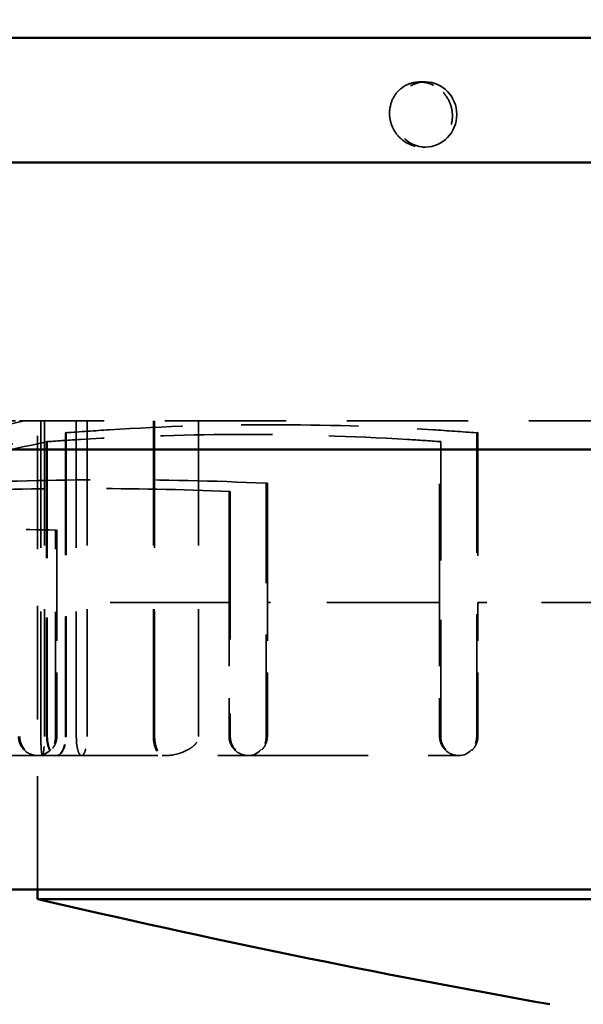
# Model space of a CAD drawing. Header units: millimetres. Extents: x -34725 to 178350, y -13707 to 126150.
# Tile 135 of 256: x 45083 to 45142, y 8165 to 8268. Entities that reach past the tile are written whole.
import ezdxf

# ---------------------------------------------------------------- set-up
doc = ezdxf.new("R2010")
doc.units = ezdxf.units.MM
doc.linetypes.add('DASHED', pattern=[0.75, 0.5, -0.25])
doc.layers.get('Defpoints').update_dxf_attribs({"linetype": 'CONTINUOUS'})
for name, color, linetype, lineweight in [('AM_0', 7, 'CONTINUOUS', 50), ('AM_5', 3, 'CONTINUOUS', 25), ('P-AM_0', 7, 'CONTINUOUS', 50), ('Sichtbar (ISO)', 7, 'CONTINUOUS', 50), ('Verdeckt (ISO)', 7, 'DASHED', 35)]:
    doc.layers.add(name, color=color, linetype=linetype, lineweight=lineweight)
doc.styles.get("Standard").update_dxf_attribs({"font": 'isocp.shx'})
doc.dimstyles.new('AM_ISO', dxfattribs={"dimtxt": 3.5, "dimasz": 2.5, "dimexe": 2, "dimexo": 1, "dimgap": 0.6, "dimtad": 1, "dimdsep": 46, "dimtxsty": 'Standard', "dimcen": 0, "dimclrd": 256, "dimclre": 256, "dimclrt": 2, "dimadec": 0, "dimazin": 2, "dimtp": 0.1, "dimtm": 0.1, "dimtfac": 0.71, "dimtmove": 0, "dimatfit": 3, "dimfxl": 1, "dimtfill": 1, "dimtfillclr": 256, "dimlwd": -1, "dimlwe": -1, "dimarcsym": 0})

# ---------------------------------------------------------------- blocks, each defined once
blk = doc.blocks.new('*D66')
at = {"layer": 'AM_5', "transparency": 16777216}
for p, q in [((42676.9, 5358.19), (42676.9, 9633.73)), ((49596.9, 4508.19), (49596.9, 9633.73)), ((43051.9, 9333.73), (49221.9, 9333.73))]:
    blk.add_line(p, q, dxfattribs=at)
for points in [[(43051.9, 9396.23), (43051.9, 9271.23), (42676.9, 9333.73)], [(49221.9, 9396.23), (49221.9, 9271.23), (49596.9, 9333.73)]]:
    blk.add_solid(points, dxfattribs=at)
at = {"layer": 'Defpoints', "color": 0, "transparency": 16777216}
for p in [(49596.9, 9333.73), (42676.9, 5208.19), (49596.9, 4358.19)]:
    blk.add_point(p, dxfattribs=at)
at = {"layer": 'AM_5', "color": 2, "transparency": 16777216, "insert": (47122.13, 9817.38), "char_height": 525, "attachment_point": 5, "bg_fill": 3, "box_fill_scale": 1.1, "bg_fill_color": 256, "bg_fill_true_color": 13158600, "bg_fill_transparency": 0}
blk.add_mtext('6920', dxfattribs=at)
blk = doc.blocks.new('A$C5cacc3fa')
at = {"layer": 'Sichtbar (ISO)'}
for p, q in [((-1547.33, -2628.79), (-1547.33, -2108.79)), ((-1501.33, -2342.52), (-1501.33, -2172.5)), ((-1458.33, -2340.76), (-1458.33, -2176.34)), ((-1471.33, -2340.2), (-1471.33, -2178.22)), ((-1548.33, -2489.79), (-1548.33, -2247.79)), ((-1548.33, -2247.79), (-1547.33, -2247.79))]:
    blk.add_line(p, q, dxfattribs=at)
blk.add_arc((-575.66, -2475.66), 999, 166.81499, 169.94796, dxfattribs=at)
at = {"layer": 'Verdeckt (ISO)', "ltscale": 23.205763}
blk.add_line((-1533.33, -2227.44), (-1533.33, -2247.79), dxfattribs=at)
at = {"layer": 'Verdeckt (ISO)', "ltscale": 1.699572}
blk.add_line((-1498.33, -2244.63), (-1498.33, -2246.41), dxfattribs=at)
at = {"layer": 'Verdeckt (ISO)', "ltscale": 25.363047}
blk.add_line((-1498.33, -2311.79), (-1498.33, -2246.41), dxfattribs=at)
at = {"layer": 'Verdeckt (ISO)', "ltscale": 23.705854}
blk.add_line((-1547.33, -2247.79), (-1498.33, -2247.79), dxfattribs=at)
at = {"layer": 'Verdeckt (ISO)', "ltscale": 25.08684}
for p, q in [((-1533.33, -2247.79), (-1533.33, -2269.79)), ((-1533.33, -2269.79), (-1533.33, -2291.79))]:
    blk.add_line(p, q, dxfattribs=at)
at = {"layer": 'Verdeckt (ISO)', "ltscale": 26.608612}
for p, q in [((-1498.33, -2248.12), (-1531.33, -2248.12)), ((-1531.33, -2248.49), (-1498.33, -2248.49)), ((-1498.33, -2251.83), (-1531.33, -2251.83)), ((-1531.33, -2252.96), (-1498.33, -2252.96)), ((-1531.33, -2259.89), (-1498.33, -2259.89)), ((-1531.33, -2259.95), (-1498.33, -2259.95)), ((-1498.33, -2260.01), (-1531.33, -2260.01)), ((-1531.33, -2264.6), (-1498.33, -2264.6))]:
    blk.add_line(p, q, dxfattribs=at)
at = {"layer": 'Verdeckt (ISO)', "ltscale": 24.817051}
blk.add_line((-1531.33, -2248.73), (-1500.55, -2248.73), dxfattribs=at)
at = {"layer": 'Verdeckt (ISO)', "ltscale": 24.841232}
for p, q in [((-1531.33, -2248.8), (-1500.52, -2248.8)), ((-1500.52, -2289.91), (-1531.33, -2289.91))]:
    blk.add_line(p, q, dxfattribs=at)
at = {"layer": 'Verdeckt (ISO)', "ltscale": 0.134488}
for p, q in [((-1500.52, -2248.8), (-1500.55, -2248.73)), ((-1500.55, -2289.79), (-1500.52, -2289.91))]:
    blk.add_line(p, q, dxfattribs=at)
at = {"layer": 'Verdeckt (ISO)', "ltscale": 26.072294}
blk.add_line((-1531.33, -2249.67), (-1509.77, -2249.67), dxfattribs=at)
at = {"layer": 'Verdeckt (ISO)', "ltscale": 13.332776}
for p, q in [((-1531.33, -2249.79), (-1517.33, -2249.79)), ((-1517.33, -2267.79), (-1531.33, -2267.79)), ((-1531.33, -2271.79), (-1517.33, -2271.79)), ((-1517.33, -2289.79), (-1531.33, -2289.79)), ((-1531.33, -2293.79), (-1517.33, -2293.79))]:
    blk.add_line(p, q, dxfattribs=at)
at = {"layer": 'Verdeckt (ISO)', "ltscale": 24.821342}
blk.add_line((-1517.33, -2267.79), (-1517.33, -2249.79), dxfattribs=at)
at = {"layer": 'Verdeckt (ISO)', "ltscale": 24.762812}
blk.add_line((-1509.75, -2249.79), (-1517.33, -2249.79), dxfattribs=at)
at = {"layer": 'Verdeckt (ISO)', "ltscale": 25.580938}
for p, q in [((-1499.6, -2250.7), (-1531.33, -2250.7)), ((-1531.33, -2293.67), (-1499.6, -2293.67))]:
    blk.add_line(p, q, dxfattribs=at)
at = {"layer": 'Verdeckt (ISO)', "ltscale": 25.605299}
blk.add_line((-1499.57, -2250.76), (-1531.33, -2250.76), dxfattribs=at)
at = {"layer": 'Verdeckt (ISO)', "ltscale": 30.960028}
blk.add_line((-1505.73, -2267.91), (-1531.33, -2267.91), dxfattribs=at)
at = {"layer": 'Verdeckt (ISO)', "ltscale": 24.466913}
blk.add_line((-1517.33, -2267.79), (-1505.76, -2267.79), dxfattribs=at)
at = {"layer": 'Verdeckt (ISO)', "ltscale": 21.337854}
blk.add_line((-1531.33, -2271.67), (-1504.87, -2271.67), dxfattribs=at)
at = {"layer": 'Verdeckt (ISO)', "ltscale": 23.58321}
blk.add_line((-1517.33, -2289.79), (-1517.33, -2271.79), dxfattribs=at)
at = {"layer": 'Verdeckt (ISO)', "ltscale": 25.879137}
blk.add_line((-1504.84, -2271.79), (-1517.33, -2271.79), dxfattribs=at)
at = {"layer": 'Verdeckt (ISO)', "ltscale": 2.182975}
blk.add_line((-1462.93, -2288.3), (-1462.93, -2287.7), dxfattribs=at)
at = {"layer": 'Verdeckt (ISO)', "ltscale": 1.186672}
blk.add_line((-1469.73, -2288.3), (-1469.73, -2287.97), dxfattribs=at)
at = {"layer": 'Verdeckt (ISO)', "ltscale": 24.773409}
blk.add_line((-1517.33, -2289.79), (-1500.55, -2289.79), dxfattribs=at)
at = {"layer": 'Verdeckt (ISO)', "ltscale": 22.739004}
blk.add_line((-1517.33, -2311.79), (-1517.33, -2293.79), dxfattribs=at)
at = {"layer": 'Verdeckt (ISO)', "ltscale": 25.743126}
blk.add_line((-1499.57, -2293.79), (-1517.33, -2293.79), dxfattribs=at)
at = {"layer": 'Verdeckt (ISO)', "ltscale": 3.07027}
for centre, major_axis, ratio, start_param, end_param in [((-1531.33, -2247.79), (-2, 0), 0.938412, 4.712399, 6.283185), ((-1531.33, -2247.79), (-2, 0), 0.938412, 0, 1.570786), ((-1531.33, -2249.75), (2, 0), 0.475801, 1.570806, 3.141593), ((-1531.33, -2249.75), (2, 0), 0.475801, 3.141593, 4.712379), ((-1531.33, -2260.9), (2, 0), 0.475801, 1.570806, 3.141593), ((-1531.33, -2269.79), (-2, 0), 0.938412, 4.712399, 6.283185), ((-1531.33, -2269.79), (-2, 0), 0.938412, 0, 1.570786), ((-1531.33, -2291.79), (-2, 0), 0.938412, 4.712399, 6.283185), ((-1531.33, -2291.79), (-2, 0), 0.938412, 0, 1.570786)]:
    blk.add_ellipse(centre, major_axis=major_axis, ratio=ratio, start_param=start_param, end_param=end_param, dxfattribs=at)
at = {"layer": 'Verdeckt (ISO)', "ltscale": 3.175662}
for centre, start_param, end_param in [((-1531.33, -2249.75), 1.570806, 3.141593), ((-1531.33, -2249.75), 3.141593, 4.712379), ((-1531.33, -2260.9), 1.570806, 3.141593)]:
    blk.add_ellipse(centre, major_axis=(2, 0), ratio=0.507028, start_param=start_param, end_param=end_param, dxfattribs=at)
at = {"layer": 'Verdeckt (ISO)', "ltscale": 0.114414}
blk.add_ellipse((-1531.33, -2260.9), major_axis=(2, 0), ratio=0.507028, start_param=3.141593, end_param=3.195221, dxfattribs=at)
at = {"layer": 'Verdeckt (ISO)', "ltscale": 25.837965}
blk.add_ellipse((-1466.33, -2288.3), major_axis=(3.4, 0), ratio=0.965926, dxfattribs=at)
at = {"layer": 'Verdeckt (ISO)', "ltscale": 26.120176}
blk.add_open_spline([(-1498.33, -2246.41), (-1498.52, -2245.59), (-1498.72, -2244.77), (-1502.06, -2230.47), (-1505.37, -2215.6), (-1511.4, -2185.76), (-1514.13, -2170.77), (-1516.69, -2155.13), (-1517.01, -2153.14), (-1517.33, -2151.13)], degree=3, knots=[11.779552, 11.779552, 11.779552, 11.779552, 12.031228, 12.031228, 16.184999, 16.184999, 20.33877, 20.33877, 20.940117, 20.940117, 20.940117, 20.940117], dxfattribs=at)
at = {"layer": 'Verdeckt (ISO)', "ltscale": 25.743126}
blk.add_open_spline([(-1517.33, -2156.66), (-1515.44, -2168.94), (-1513.2, -2182.17), (-1508.06, -2209.94), (-1505.13, -2224.47), (-1501.46, -2241.95), (-1500.53, -2246.32), (-1499.57, -2250.76)], degree=3, knots=[717.21542, 717.21542, 717.21542, 717.21542, 720.876533, 720.876533, 724.919536, 724.919536, 726.233636, 726.233636, 726.233636, 726.233636], dxfattribs=at)
at = {"layer": 'Verdeckt (ISO)', "ltscale": 24.773409}
blk.add_open_spline([(-1500.55, -2248.73), (-1501.42, -2244.57), (-1502.27, -2240.47), (-1505.79, -2223.32), (-1508.64, -2208.86), (-1513.49, -2182.04), (-1515.56, -2169.68), (-1517.33, -2158.11)], degree=3, knots=[11.404805, 11.404805, 11.404805, 11.404805, 12.637448, 12.637448, 16.656945, 16.656945, 20.073412, 20.073412, 20.073412, 20.073412], dxfattribs=at)
at = {"layer": 'Verdeckt (ISO)', "ltscale": 24.261957}
blk.add_open_spline([(-1509.77, -2228.39), (-1509.69, -2231.98), (-1509.65, -2235.53), (-1509.65, -2239.03), (-1509.65, -2242.53), (-1509.69, -2246.08), (-1509.77, -2249.67)], degree=3, knots=[729.827246, 729.827246, 729.827246, 729.827246, 731.311921, 731.311921, 731.311921, 732.796597, 732.796597, 732.796597, 732.796597], dxfattribs=at)
at = {"layer": 'Verdeckt (ISO)', "ltscale": 25.892115}
blk.add_open_spline([(-1505.73, -2267.91), (-1505.52, -2262.79), (-1505.42, -2257.73), (-1505.42, -2252.78), (-1505.42, -2247.82), (-1505.52, -2242.77), (-1505.73, -2237.64)], degree=3, knots=[730.515684, 730.515684, 730.515684, 730.515684, 732.618751, 732.618751, 732.618751, 734.721817, 734.721817, 734.721817, 734.721817], dxfattribs=at)
at = {"layer": 'Verdeckt (ISO)', "ltscale": 27.47579}
blk.add_open_spline([(-1504.87, -2239.55), (-1504.61, -2245.06), (-1504.5, -2250.45), (-1504.5, -2255.61), (-1504.5, -2260.77), (-1504.61, -2266.15), (-1504.87, -2271.67)], degree=3, knots=[730.574501, 730.574501, 730.574501, 730.574501, 732.763582, 732.763582, 732.763582, 734.952664, 734.952664, 734.952664, 734.952664], dxfattribs=at)
at = {"layer": 'Verdeckt (ISO)', "ltscale": 6.522743}
blk.add_open_spline([(-1531.33, -2245.79), (-1531.59, -2245.79), (-1531.86, -2245.84), (-1532.36, -2246.05), (-1532.58, -2246.21), (-1532.93, -2246.56), (-1533.08, -2246.79), (-1533.28, -2247.28), (-1533.33, -2247.55), (-1533.33, -2248.04), (-1533.28, -2248.31), (-1533.06, -2248.82), (-1532.9, -2249.06), (-1532.53, -2249.4), (-1532.32, -2249.55), (-1531.84, -2249.74), (-1531.58, -2249.79), (-1531.33, -2249.79)], degree=3, knots=[0.657157, 0.657157, 0.657157, 0.657157, 0.7355572, 0.7355572, 0.8139594, 0.8139594, 0.9001291, 0.9001291, 0.9862988, 0.9862988, 1.0755743, 1.0755743, 1.1648498, 1.1648498, 1.2396068, 1.2396068, 1.3143619, 1.3143619, 1.3143619, 1.3143619], dxfattribs=at)
at = {"layer": 'Verdeckt (ISO)', "ltscale": 5.995339}
blk.add_open_spline([(-1531.33, -2248.12), (-1531.58, -2248.12), (-1531.85, -2248.13), (-1532.34, -2248.14), (-1532.57, -2248.16), (-1532.92, -2248.18), (-1533.08, -2248.2), (-1533.28, -2248.24), (-1533.33, -2248.27), (-1533.33, -2248.31), (-1533.28, -2248.34), (-1533.08, -2248.39), (-1532.92, -2248.41), (-1532.57, -2248.45), (-1532.34, -2248.46), (-1531.85, -2248.48), (-1531.58, -2248.49), (-1531.33, -2248.49)], degree=3, knots=[0.000002, 0.000002, 0.000002, 0.000002, 0.075318, 0.075318, 0.1506361, 0.1506361, 0.2262602, 0.2262602, 0.3018843, 0.3018843, 0.3775005, 0.3775005, 0.4531167, 0.4531167, 0.5285407, 0.5285407, 0.6039627, 0.6039627, 0.6039627, 0.6039627], dxfattribs=at)
at = {"layer": 'Verdeckt (ISO)', "ltscale": 23.452757}
blk.add_open_spline([(-1500.52, -2289.91), (-1500.44, -2288.75), (-1500.36, -2287.6), (-1499.94, -2280.58), (-1499.77, -2274.83), (-1499.77, -2269.35), (-1499.77, -2263.88), (-1499.94, -2258.13), (-1500.36, -2251.11), (-1500.44, -2249.96), (-1500.52, -2248.8)], degree=3, knots=[731.145129, 731.145129, 731.145129, 731.145129, 731.599586, 731.599586, 733.922889, 733.922889, 733.922889, 736.246192, 736.246192, 736.700649, 736.700649, 736.700649, 736.700649], dxfattribs=at)
at = {"layer": 'Verdeckt (ISO)', "ltscale": 0.133785}
blk.add_open_spline([(-1509.77, -2249.67), (-1509.76, -2249.71), (-1509.76, -2249.75), (-1509.75, -2249.79)], degree=3, dxfattribs=at)
at = {"layer": 'Verdeckt (ISO)', "ltscale": 24.510315}
blk.add_open_spline([(-1499.6, -2250.7), (-1499.48, -2252.24), (-1499.38, -2253.77), (-1498.92, -2261.1), (-1498.75, -2266.77), (-1498.75, -2272.18), (-1498.75, -2277.59), (-1498.92, -2283.27), (-1499.38, -2290.6), (-1499.48, -2292.13), (-1499.6, -2293.67)], degree=3, knots=[731.253026, 731.253026, 731.253026, 731.253026, 731.855348, 731.855348, 734.150808, 734.150808, 734.150808, 736.446268, 736.446268, 737.048589, 737.048589, 737.048589, 737.048589], dxfattribs=at)
at = {"layer": 'Verdeckt (ISO)', "ltscale": 0.134533}
for points in [[(-1499.57, -2250.76), (-1499.58, -2250.74), (-1499.59, -2250.72), (-1499.6, -2250.7)], [(-1499.6, -2293.67), (-1499.59, -2293.71), (-1499.58, -2293.75), (-1499.57, -2293.79)]]:
    blk.add_open_spline(points, degree=3, dxfattribs=at)
at = {"layer": 'Verdeckt (ISO)', "ltscale": 6.101378}
blk.add_open_spline([(-1531.33, -2251.83), (-1531.58, -2251.83), (-1531.85, -2251.84), (-1532.34, -2251.89), (-1532.56, -2251.94), (-1532.92, -2252.03), (-1533.07, -2252.09), (-1533.28, -2252.23), (-1533.33, -2252.31), (-1533.33, -2252.45), (-1533.28, -2252.52), (-1533.08, -2252.67), (-1532.92, -2252.73), (-1532.57, -2252.84), (-1532.35, -2252.88), (-1531.85, -2252.95), (-1531.58, -2252.96), (-1531.33, -2252.96)], degree=3, knots=[0.000002, 0.000002, 0.000002, 0.000002, 0.0751751, 0.0751751, 0.1503502, 0.1503502, 0.2286724, 0.2286724, 0.3069945, 0.3069945, 0.3847883, 0.3847883, 0.4625821, 0.4625821, 0.5386176, 0.5386176, 0.6146512, 0.6146512, 0.6146512, 0.6146512], dxfattribs=at)
at = {"layer": 'Verdeckt (ISO)', "ltscale": 3.055968}
blk.add_open_spline([(-1531.33, -2260.01), (-1531.58, -2260.01), (-1531.84, -2260.04), (-1532.32, -2260.13), (-1532.54, -2260.21), (-1532.91, -2260.38), (-1533.07, -2260.49), (-1533.26, -2260.73), (-1533.31, -2260.85), (-1533.33, -2260.96)], degree=3, knots=[0.000002, 0.000002, 0.000002, 0.000002, 0.0748883, 0.0748883, 0.1497766, 0.1497766, 0.2345976, 0.2345976, 0.3074949, 0.3074949, 0.3074949, 0.3074949], dxfattribs=at)
at = {"layer": 'Verdeckt (ISO)', "ltscale": 7.765017}
blk.add_open_spline([(-1533.33, -2260.96), (-1533.33, -2261.01), (-1533.33, -2261.07), (-1533.33, -2261.84), (-1533.15, -2262.72), (-1532.66, -2263.62), (-1532.55, -2263.79), (-1532.28, -2264.13), (-1532.13, -2264.29), (-1531.84, -2264.47), (-1531.75, -2264.51), (-1531.6, -2264.56), (-1531.55, -2264.57), (-1531.44, -2264.59), (-1531.39, -2264.6), (-1531.33, -2264.6)], degree=3, knots=[0.6051389, 0.6051389, 0.6051389, 0.6051389, 0.6417561, 0.6417561, 1.1095664, 1.1095664, 1.209291, 1.209291, 1.3090157, 1.3090157, 1.3432285, 1.3432285, 1.360335, 1.360335, 1.3774394, 1.3774394, 1.3774394, 1.3774394], dxfattribs=at)
at = {"layer": 'Verdeckt (ISO)', "ltscale": 6.311418}
blk.add_open_spline([(-1531.33, -2267.79), (-1531.59, -2267.79), (-1531.86, -2267.84), (-1532.35, -2268.05), (-1532.57, -2268.2), (-1532.93, -2268.56), (-1533.08, -2268.79), (-1533.28, -2269.28), (-1533.33, -2269.54), (-1533.33, -2270.04), (-1533.28, -2270.31), (-1533.07, -2270.82), (-1532.91, -2271.05), (-1532.54, -2271.4), (-1532.33, -2271.54), (-1531.84, -2271.74), (-1531.58, -2271.79), (-1531.33, -2271.79)], degree=3, knots=[0.6358306, 0.6358306, 0.6358306, 0.6358306, 0.7130099, 0.7130099, 0.7901911, 0.7901911, 0.8721482, 0.8721482, 0.9541053, 0.9541053, 1.0379433, 1.0379433, 1.1217814, 1.1217814, 1.1967292, 1.1967292, 1.2716749, 1.2716749, 1.2716749, 1.2716749], dxfattribs=at)
at = {"layer": 'Verdeckt (ISO)', "ltscale": 0.13414}
blk.add_open_spline([(-1505.76, -2267.79), (-1505.75, -2267.83), (-1505.74, -2267.87), (-1505.73, -2267.91)], degree=3, dxfattribs=at)
at = {"layer": 'Verdeckt (ISO)', "ltscale": 0.13421}
blk.add_open_spline([(-1504.87, -2271.67), (-1504.86, -2271.71), (-1504.85, -2271.75), (-1504.84, -2271.79)], degree=3, dxfattribs=at)
at = {"layer": 'Verdeckt (ISO)', "ltscale": 19.480762}
blk.add_open_spline([(-1462.93, -2287.7), (-1462.93, -2287.29), (-1463.02, -2286.85), (-1463.36, -2286.06), (-1463.63, -2285.7), (-1464.23, -2285.14), (-1464.61, -2284.9), (-1465.45, -2284.61), (-1465.91, -2284.54), (-1466.76, -2284.58), (-1467.22, -2284.68), (-1468.06, -2285.05), (-1468.44, -2285.32), (-1469.04, -2285.92), (-1469.3, -2286.3), (-1469.64, -2287.12), (-1469.73, -2287.56), (-1469.73, -2288.39), (-1469.64, -2288.82), (-1469.3, -2289.62), (-1469.04, -2289.97), (-1468.44, -2290.54), (-1468.06, -2290.77), (-1467.22, -2291.08), (-1466.76, -2291.14), (-1466.34, -2291.13)], degree=3, knots=[0.516076, 0.516076, 0.516076, 0.516076, 0.644647, 0.644647, 0.773218, 0.773218, 0.902685, 0.902685, 1.032151, 1.032151, 1.161585, 1.161585, 1.291019, 1.291019, 1.418864, 1.418864, 1.546709, 1.546709, 1.674555, 1.674555, 1.8024, 1.8024, 1.931834, 1.931834, 2.061267, 2.061267, 2.061267, 2.061267], dxfattribs=at)
at = {"layer": 'Verdeckt (ISO)', "ltscale": 5.122653}
blk.add_open_spline([(-1466.34, -2291.13), (-1465.91, -2291.11), (-1465.45, -2291.01), (-1464.61, -2290.64), (-1464.23, -2290.38), (-1463.63, -2289.77), (-1463.36, -2289.39), (-1463.02, -2288.56), (-1462.93, -2288.12), (-1462.93, -2287.7)], degree=3, knots=[0, 0, 0, 0, 0.1294669, 0.1294669, 0.2589338, 0.2589338, 0.3875048, 0.3875048, 0.5160757, 0.5160757, 0.5160757, 0.5160757], dxfattribs=at)
at = {"layer": 'Verdeckt (ISO)', "ltscale": 6.168282}
blk.add_open_spline([(-1531.33, -2289.79), (-1531.58, -2289.79), (-1531.85, -2289.84), (-1532.35, -2290.05), (-1532.57, -2290.2), (-1532.92, -2290.56), (-1533.08, -2290.78), (-1533.28, -2291.28), (-1533.33, -2291.54), (-1533.33, -2292.04), (-1533.28, -2292.31), (-1533.07, -2292.81), (-1532.91, -2293.04), (-1532.55, -2293.39), (-1532.33, -2293.54), (-1531.85, -2293.74), (-1531.58, -2293.79), (-1531.33, -2293.79)], degree=3, knots=[0.6213952, 0.6213952, 0.6213952, 0.6213952, 0.6977682, 0.6977682, 0.7741432, 0.7741432, 0.8532349, 0.8532349, 0.9323265, 0.9323265, 1.012458, 1.012458, 1.0925895, 1.0925895, 1.1676912, 1.1676912, 1.2427909, 1.2427909, 1.2427909, 1.2427909], dxfattribs=at)
blk = doc.blocks.new('PP_DRIVE DETAIL TOP VIEW_klein_1')
at = {"layer": 'AM_0', "xscale": -1}
blk.add_blockref('A$C5cacc3fa', (-3251.33, -1161.21), dxfattribs=at)

msp = doc.modelspace()

# ---------------------------------------------------------------- dimensions: what is measured, and where the dimension line sits
at = {"layer": 'AM_5'}
dim = msp.add_linear_dim(base=(49596.896, 9333.725), p1=(42676.896, 5208.188), p2=(49596.896, 4358.188), dimstyle='AM_ISO', override={"dimscale": 150, "dimtmove": 2}, dxfattribs=at)
dim.commit()
dim.dimension.update_dxf_attribs({"geometry": '*D66', "text_midpoint": (47122.13, 9817.383), "dimtype": 160})

# ---------------------------------------------------------------- next in the draw order: block references
at = {"layer": 'P-AM_0', "xscale": -1, "rotation": 90}
msp.add_blockref('PP_DRIVE DETAIL TOP VIEW_klein_1', (41675.64, 6473.188), dxfattribs=at)

doc.saveas('drawing.dxf')
